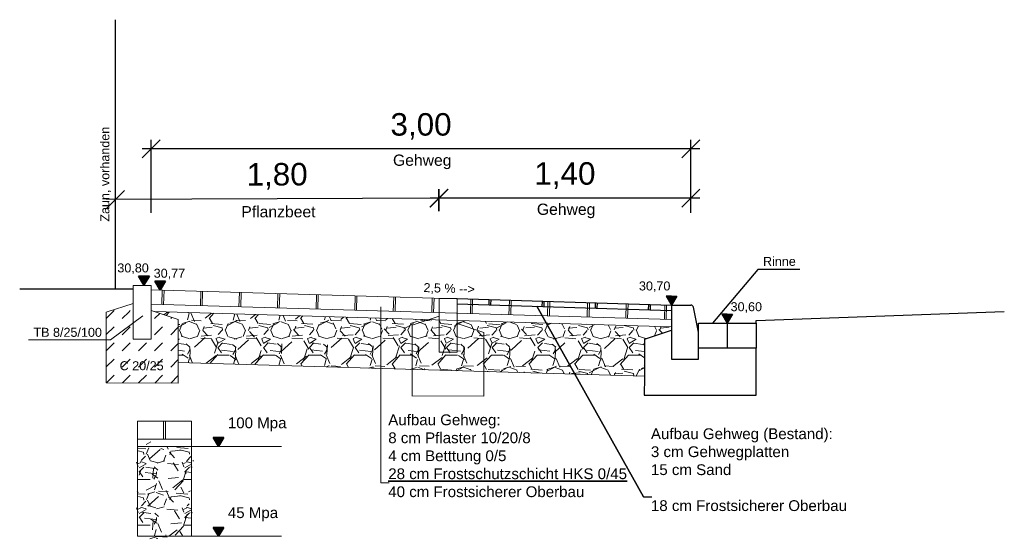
# Model space of a CAD drawing. Header units: metres. Extents: x 339653 to 341672, y 5744753 to 5747397.
# Tile 253 of 256: x 341190.74 to 341196.21, y 5746696.47 to 5746699.34. Entities that reach past the tile are written whole.
import ezdxf

# ---------------------------------------------------------------- set-up
doc = ezdxf.new("R2010")
doc.units = ezdxf.units.M
doc.header["$LTSCALE"] = 0.03
doc.header["$PDMODE"] = 3
doc.header["$PDSIZE"] = 0.5
doc.layers.add('B-Straße', color=83, linetype='Continuous')
for name, color, linetype, lineweight in [('P-Bemaßung', 4, 'Continuous', 25), ('P-Beschriftung', 3, 'Continuous', 35), ('P-Querschnitt', 6, 'Continuous', 18)]:
    doc.layers.add(name, color=color, linetype=linetype, lineweight=lineweight)
doc.styles.add('DYN_DIM', font='arial.ttf')
doc.styles.add('Text-Standard 66', font='arial.ttf')
doc.dimstyles.new('M50_Bemaßung 66', dxfattribs={"dimscale": 0.2, "dimtxt": 0.625, "dimasz": 0.5, "dimexe": 0.25, "dimexo": 0.25, "dimgap": 0.25, "dimtad": 1, "dimzin": 0, "dimtxsty": 'DYN_DIM', "dimblk": 'OBLIQUE', "dimcen": -1, "dimdle": 0.25, "dimclrt": 256, "dimaunit": 2, "dimazin": 0, "dimtfac": 0.75, "dimtmove": 1, "dimatfit": 2, "dimfxl": 1, "dimtvp": 1.5, "dimtolj": 1, "dimtzin": 0, "dimarcsym": 0})
pattern_1 = [(45, (6.949257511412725, 0.4536806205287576), (0, 0.08980256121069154), [0.0635, -0.0635])]
pattern_2 = [(228.0127875, (7.632137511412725, 0.697680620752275), (-2.032000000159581, -2.285999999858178), [0.034172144, -3.3830483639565]), (184.969741, (7.609277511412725, 0.6722806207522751), (3.04799999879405, 0.2540000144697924), [0.05864047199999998, -5.805404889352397]), (132.5104471, (7.550857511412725, 0.6672006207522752), (2.540000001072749, -2.793999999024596), [0.04134815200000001, -4.093472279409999]), (267.273689, (7.451797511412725, 0.6037006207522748), (0.2540000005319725, 5.079999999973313), [0.05340045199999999, -5.286643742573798]), (292.83365418, (7.449257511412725, 0.5503606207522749), (-1.270000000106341, 3.047999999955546), [0.05236336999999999, -5.183980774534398]), (357.2736889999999, (7.469577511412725, 0.5021006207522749), (-5.079999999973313, 0.2540000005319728), [0.05340045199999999, -5.286643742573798]), (37.69424047, (7.522917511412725, 0.4995606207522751), (-3.30199999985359, -2.540000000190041), [0.07061936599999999, -6.991311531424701]), (72.25532837, (7.578797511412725, 0.5427406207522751), (1.778000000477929, 5.587999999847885), [0.066671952, -6.6005256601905]), (121.42956562, (7.599117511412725, 0.606240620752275), (-2.032000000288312, 3.301999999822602), [0.0535813, -5.304554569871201]), (175.2363583, (7.571177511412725, 0.6519606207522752), (2.793999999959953, -0.2540000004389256), [0.06117132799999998, -2.997393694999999]), (222.3974378, (7.510217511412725, 0.6570406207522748), (-3.047999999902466, -2.794000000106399), [0.07910779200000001, -7.8316772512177]), (138.81407483, (7.703257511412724, 0.601160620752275), (-1.777999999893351, 1.524000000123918), [0.027000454, -2.6730565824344]), (171.4692344, (7.682937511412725, 0.6189406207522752), (3.302000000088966, -0.5079999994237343), [0.051368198, -5.085463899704]), (225, (7.632137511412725, 0.6265606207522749), (-3.552713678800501e-17, -0.2540000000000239), [0.035920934, -0.3232893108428]), (203.19859051, (7.614357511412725, 0.6570406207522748), (1.270000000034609, 0.5079999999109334), [0.01934413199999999, -1.915062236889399]), (291.80140949, (7.596577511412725, 0.649420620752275), (-0.2540000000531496, 0.7619999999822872), [0.027356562, -1.340475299]), (30.96375653, (7.606737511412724, 0.6240206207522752), (0.7620000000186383, 0.5079999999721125), [0.04443196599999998, -1.436629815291]), (161.56505118, (7.644837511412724, 0.6468806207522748), (0.5080000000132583, -0.2539999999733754), [0.032128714, -0.7710898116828]), (16.389540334, (7.449257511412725, 0.649420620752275), (2.540000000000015, 0.7620000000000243), [0.04500880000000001, -4.455882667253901]), (70.34617594, (7.492437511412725, 0.6621206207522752), (-1.016000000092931, -2.793999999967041), [0.037759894, -3.73822156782]), (293.19859051, (7.644837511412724, 0.697680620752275), (-0.5079999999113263, 1.270000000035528), [0.03868800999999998, -1.895718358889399]), (343.6104596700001, (7.660077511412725, 0.6621206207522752), (-2.540000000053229, 0.761999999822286), [0.04500879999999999, -4.455882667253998]), (339.44395478, (7.449257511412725, 0.491940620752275), (-1.269999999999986, 0.508000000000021), [0.04340351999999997, -2.126773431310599]), (294.7751406, (7.489897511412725, 0.476700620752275), (-1.270000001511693, 2.793999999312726), [0.036367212, -3.600359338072]), (66.80140949, (7.647377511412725, 0.443680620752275), (0.5079999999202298, 1.27000000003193), [0.03868801, -1.8957183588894]), (17.35402464, (7.662617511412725, 0.4792406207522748), (-3.301999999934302, -1.016000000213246), [0.04257827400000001, -4.21523759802]), (69.44395478, (7.522917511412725, 0.443680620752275), (-0.508000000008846, -1.269999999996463), [0.02170176, -2.148475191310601]), (101.309932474, (7.632137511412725, 0.443680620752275), (-0.25400000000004, 1.016000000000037), [0.01295146, -1.2821994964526]), (165.963756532, (7.629597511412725, 0.4563806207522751), (0.7619999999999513, -0.2539999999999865), [0.05236337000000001, -0.9949054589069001]), (186.00900596, (7.578797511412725, 0.4690806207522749), (2.539999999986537, 0.2540000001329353), [0.04852669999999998, -4.804136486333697]), (303.69006753, (7.606737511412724, 0.601160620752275), (-0.2540000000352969, 0.5079999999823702), [0.036632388, -0.879177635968]), (353.15722659, (7.627057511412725, 0.5706806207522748), (4.318000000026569, -0.5079999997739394), [0.063955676, -6.331600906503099]), (60.9453959, (7.690557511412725, 0.563060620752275), (-1.016000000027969, -1.777999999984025), [0.026150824, -2.588939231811]), (90, (7.703257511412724, 0.5859206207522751), (-0.254, 0.254), [0.01524, -0.23876]), (120.25643716, (7.573717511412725, 0.476700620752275), (1.015999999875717, -1.77800000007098), [0.035286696, -3.49339407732]), (48.01278749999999, (7.555937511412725, 0.5071806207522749), (2.032000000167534, 2.285999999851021), [0.068344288, -3.3488762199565]), (0, (7.601657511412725, 0.5579806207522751), (0.254, 0.254), [0.06604, -0.18796]), (325.3048465, (7.667697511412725, 0.5579806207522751), (2.540000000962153, -1.777999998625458), [0.040160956, -3.975931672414]), (254.0546040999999, (7.700717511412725, 0.535120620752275), (-0.2539999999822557, -1.016000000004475), [0.03698290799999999, -1.8121650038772]), (207.64597536, (7.690557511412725, 0.4995606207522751), (-4.826000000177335, -2.539999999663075), [0.06021450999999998, -5.961246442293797]), (175.42607874, (7.637217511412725, 0.4716206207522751), (-3.301999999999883, 0.2539999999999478), [0.063702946, -6.306584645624])]

# ---------------------------------------------------------------- blocks, each defined once
blk = doc.blocks.new('A$C96562d28')
at = {"layer": 'P-Querschnitt'}
for p, q in [((-0.1000000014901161, 0.1400462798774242), (0, 0.1400462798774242)), ((-0.1000000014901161, 0.1400462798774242), (-0.1000000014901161, -0.1599537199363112)), ((0, -0.1599537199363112), (0, 0.1400462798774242)), ((-0.25, -0.009953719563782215), (-0.1000000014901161, 0.04004628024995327)), ((0.1499999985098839, -0.04999999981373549), (0, 0)), ((-0.25, -0.4019477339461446), (-0.25, -0.009953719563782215)), ((0.1499999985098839, -0.4039893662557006), (0.1499999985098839, -0.04999999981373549)), ((-0.1000000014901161, -0.1599537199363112), (0, -0.1599537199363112)), ((0.1499999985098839, -0.4039893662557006), (-0.2503691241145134, -0.4019458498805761))]:
    blk.add_line(p, q, dxfattribs=at)
at = {"layer": 'P-Querschnitt', "insert": (-0.1756880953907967, -0.2820734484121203), "char_height": 0.05, "width": 0.378329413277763, "attachment_point": 1, "style": 'Text-Standard 66'}
blk.add_mtext('C 20/25', dxfattribs=at)
blk = doc.blocks.new('A$C5C9C8564')
at = {"layer": 'P-Beschriftung'}
h = blk.add_hatch(color=256, dxfattribs=at)
h.paths.add_polyline_path([(0, 0.04999999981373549), (0, 0), (0.0300000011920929, 0.04999999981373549)])
h.paths.add_polyline_path([(0, 0), (0, 0.04999999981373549), (-0.0300000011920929, 0.04999999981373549)])
for p, q in [((0, 0.04999999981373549), (-0.0300000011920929, 0.04999999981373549)), ((-0.0300000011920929, 0.04999999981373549), (0, 0)), ((0, 0), (0, 0.04999999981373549)), ((0, 0), (0, 0.04999999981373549)), ((0, 0.04999999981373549), (0.0300000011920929, 0.04999999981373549)), ((0.0300000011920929, 0.04999999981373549), (0, 0)), ((0, 0), (0, 0))]:
    blk.add_line(p, q, dxfattribs=at)
blk = doc.blocks.new('_Oblique')
at = {"color": 0, "lineweight": -2}
blk.add_line((-0.5, -0.5), (0.5, 0.5), dxfattribs=at)
blk = doc.blocks.new('*D39')
at = {"layer": 'Defpoints', "color": 0, "transparency": 16777216}
for p in [(341191.466926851, 5746698.621154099), (341191.466926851, 5746698.214916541), (341194.466926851, 5746698.214916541)]:
    blk.add_point(p, dxfattribs=at)
at = {"layer": 'P-Bemaßung', "color": 0, "lineweight": -2, "transparency": 16777216}
for p, q in [((341191.466926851, 5746698.264916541), (341191.466926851, 5746698.671154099)), ((341194.466926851, 5746698.264916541), (341194.466926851, 5746698.671154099)), ((341194.5169268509, 5746698.621154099), (341191.416926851, 5746698.621154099))]:
    blk.add_line(p, q, dxfattribs=at)
at = {"layer": 'P-Bemaßung', "color": 0, "lineweight": -2, "transparency": 16777216, "xscale": 0.1, "yscale": 0.1, "zscale": 0.1, "rotation": 180}
blk.add_blockref('_Oblique', (341191.466926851, 5746698.621154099), dxfattribs=at)
at = {"layer": 'P-Bemaßung', "color": 0, "lineweight": -2, "transparency": 16777216, "xscale": 0.1, "yscale": 0.1, "zscale": 0.1}
blk.add_blockref('_Oblique', (341194.466926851, 5746698.621154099), dxfattribs=at)
at = {"layer": 'P-Bemaßung', "transparency": 16777216, "insert": (341192.966926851, 5746698.746273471), "char_height": 0.125, "attachment_point": 5, "style": 'DYN_DIM'}
blk.add_mtext('\\A1;3,00', dxfattribs=at)
blk = doc.blocks.new('A$C6f42720e')
at = {"layer": 'P-Querschnitt', "color": 83}
for p, q in [((-0.1000000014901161, 0), (0, 0)), ((-0.1000000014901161, 0), (-0.1000000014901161, -0.2999999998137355)), ((0, -0.2999999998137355), (0, 0)), ((-0.25, -0.1499999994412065), (-0.1000000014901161, -0.09999999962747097)), ((-0.25, -0.5419940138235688), (-0.25, -0.1499999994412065)), ((0.1499999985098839, -0.1900462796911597), (0, -0.1400462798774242)), ((0.1499999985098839, -0.5440356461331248), (0.1499999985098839, -0.1900462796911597)), ((-0.1000000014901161, -0.2999999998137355), (0, -0.2999999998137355)), ((0.1499999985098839, -0.5440356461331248), (-0.2503691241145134, -0.5419921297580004))]:
    blk.add_line(p, q, dxfattribs=at)
blk = doc.blocks.new('*D42')
at = {"layer": 'B-Straße', "color": 0, "lineweight": -2, "transparency": 16777216}
for p, q in [((341193.0669268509, 5746698.274714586), (341193.0669268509, 5746698.398127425)), ((341194.466926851, 5746698.274714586), (341194.466926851, 5746698.398127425)), ((341194.5169268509, 5746698.348127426), (341193.0169268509, 5746698.348127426))]:
    blk.add_line(p, q, dxfattribs=at)
at = {"layer": 'Defpoints', "color": 0, "transparency": 16777216}
for p in [(341193.0669268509, 5746698.348127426), (341193.0669268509, 5746698.224714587), (341194.466926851, 5746698.224714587)]:
    blk.add_point(p, dxfattribs=at)
at = {"layer": 'B-Straße', "color": 0, "lineweight": -2, "transparency": 16777216, "xscale": 0.1, "yscale": 0.1, "zscale": 0.1, "rotation": 180}
blk.add_blockref('_Oblique', (341193.0669268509, 5746698.348127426), dxfattribs=at)
at = {"layer": 'B-Straße', "color": 0, "lineweight": -2, "transparency": 16777216, "xscale": 0.1, "yscale": 0.1, "zscale": 0.1}
blk.add_blockref('_Oblique', (341194.466926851, 5746698.348127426), dxfattribs=at)
at = {"layer": 'B-Straße', "transparency": 16777216, "insert": (341193.7669268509, 5746698.473246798), "char_height": 0.125, "attachment_point": 5, "style": 'DYN_DIM'}
blk.add_mtext('\\A1;1,40', dxfattribs=at)
blk = doc.blocks.new('*D43')
at = {"layer": 'B-Straße', "color": 0, "lineweight": -2, "transparency": 16777216}
for p, q in [((341191.2689071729, 5746698.266496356), (341191.2683455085, 5746698.389371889)), ((341193.0666983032, 5746698.274714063), (341193.0661366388, 5746698.397589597)), ((341193.1163646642, 5746698.347818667), (341191.2185745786, 5746698.339143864))]:
    blk.add_line(p, q, dxfattribs=at)
at = {"layer": 'Defpoints', "color": 0, "transparency": 16777216}
for p in [(341191.2685740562, 5746698.339372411), (341191.2691357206, 5746698.216496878), (341193.0669268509, 5746698.224714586)]:
    blk.add_point(p, dxfattribs=at)
at = {"layer": 'B-Straße', "color": 0, "lineweight": -2, "transparency": 16777216, "xscale": 0.1, "yscale": 0.1, "zscale": 0.1}
for p, rotation in [((341191.2685740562, 5746698.339372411), 180.2618973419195), ((341193.0663651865, 5746698.34759012), 0.2618973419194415)]:
    blk.add_blockref('_Oblique', p, dxfattribs=dict(at, rotation=rotation))
at = {"layer": 'B-Straße', "transparency": 16777216, "insert": (341192.1668977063, 5746698.468599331), "char_height": 0.125, "attachment_point": 5, "rotation": 0.26189734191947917, "style": 'DYN_DIM'}
blk.add_mtext('\\A1;1,80', dxfattribs=at)

msp = doc.modelspace()

# ---------------------------------------------------------------- hatches: boundary and pattern name
at = {"layer": 'B-Straße'}
h = msp.add_hatch(color=256, dxfattribs=at)
h.paths.add_polyline_path([(341194.3592211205, 5746697.802201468), (341194.3592211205, 5746697.752201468), (341194.3292211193, 5746697.802201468)])
h.paths.add_polyline_path([(341194.3592211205, 5746697.752201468), (341194.3592211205, 5746697.802201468), (341194.3892211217, 5746697.802201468)])
h = msp.add_hatch(color=256, dxfattribs=at)
h.paths.add_polyline_path([(341194.6692211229, 5746697.702201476), (341194.6692211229, 5746697.652201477), (341194.6392211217, 5746697.702201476)])
h.paths.add_polyline_path([(341194.6692211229, 5746697.652201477), (341194.6692211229, 5746697.702201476), (341194.6992211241, 5746697.702201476)])
at = {"layer": 'P-Querschnitt'}
h = msp.add_hatch(dxfattribs=at)
h.set_pattern_fill('DASH', color=256, scale=0.02, angle=45)
h.set_pattern_definition(pattern_1)
h.paths.add_polyline_path([(341191.3669268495, 5746697.762201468), (341191.3158597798, 5746697.745179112), (341191.3669268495, 5746697.692831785)])
h = msp.add_hatch(dxfattribs=at)
h.set_pattern_fill('DASH', color=256, scale=0.02, angle=45)
h.set_pattern_definition(pattern_1)
h.paths.add_polyline_path([(341191.3669268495, 5746697.562201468), (341191.3669268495, 5746697.692831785), (341191.3158597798, 5746697.745179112), (341191.216926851, 5746697.712201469), (341191.216926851, 5746697.320207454), (341191.6169268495, 5746697.318165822), (341191.6169268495, 5746697.672155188), (341191.466926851, 5746697.722155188), (341191.466926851, 5746697.562201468)])
h = msp.add_hatch(dxfattribs=at)
h.set_pattern_fill('GRAVEL', color=256, scale=0.01, style=0)
h.set_pattern_definition(pattern_2)
h.paths.add_polyline_path([(341192.7430042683, 5746697.679441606), (341191.486347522, 5746697.716212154), (341191.6169268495, 5746697.672155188), (341191.6169268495, 5746697.432271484), (341192.7430042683, 5746697.399321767)])
h = msp.add_hatch(dxfattribs=at)
h.set_pattern_fill('GRAVEL', color=256, scale=0.01, style=0)
h.set_pattern_definition(pattern_2)
h.paths.add_polyline_path([(341194.209221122, 5746697.356419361), (341194.209221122, 5746697.562201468), (341194.3592211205, 5746697.612201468), (341194.3592211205, 5746697.632150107), (341192.7430042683, 5746697.679441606), (341192.7430042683, 5746697.399321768)])
h = msp.add_hatch(dxfattribs=at)
h.set_pattern_fill('GRAVEL', color=256, scale=0.01, style=0)
h.set_pattern_definition([(228.0127875, (-31999879.78394368, 2045.213712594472), (-2.032000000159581, -2.285999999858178), [0.034172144, -3.3830483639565]), (184.969741, (-31999879.80680368, 2045.188312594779), (3.04799999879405, 0.2540000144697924), [0.05864047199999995, -5.805404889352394]), (132.5104471, (-31999879.86522368, 2045.183232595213), (2.540000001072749, -2.793999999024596), [0.04134815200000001, -4.093472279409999]), (267.273689, (-31999879.96428368, 2045.119732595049), (0.2540000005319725, 5.079999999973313), [0.05340045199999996, -5.286643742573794]), (292.83365418, (-31999879.96682368, 2045.066392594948), (-1.270000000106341, 3.047999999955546), [0.05236336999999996, -5.183980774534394]), (357.2736889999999, (-31999879.94650368, 2045.018132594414), (-5.079999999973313, 0.2540000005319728), [0.05340045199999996, -5.286643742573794]), (37.69424047, (-31999879.89316368, 2045.015592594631), (-3.30199999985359, -2.540000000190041), [0.07061936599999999, -6.991311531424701]), (72.25532837, (-31999879.83728368, 2045.058772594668), (1.778000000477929, 5.587999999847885), [0.066671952, -6.6005256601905]), (121.42956562, (-31999879.81696368, 2045.122272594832), (-2.032000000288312, 3.301999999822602), [0.0535813, -5.304554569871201]), (175.2363583, (-31999879.84490368, 2045.167992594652), (2.793999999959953, -0.2540000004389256), [0.06117132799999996, -2.997393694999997]), (222.3974378, (-31999879.90586368, 2045.173072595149), (-3.047999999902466, -2.794000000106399), [0.07910779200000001, -7.8316772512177]), (138.81407483, (-31999879.71282368, 2045.117192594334), (-1.777999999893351, 1.524000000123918), [0.027000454, -2.6730565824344]), (171.4692344, (-31999879.73314368, 2045.134972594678), (3.302000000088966, -0.5079999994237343), [0.051368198, -5.085463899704]), (225, (-31999879.78394368, 2045.142592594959), (-3.552713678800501e-17, -0.2540000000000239), [0.035920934, -0.3232893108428]), (203.19859051, (-31999879.80172368, 2045.173072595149), (1.270000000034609, 0.5079999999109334), [0.01934413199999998, -1.915062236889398]), (291.80140949, (-31999879.81950368, 2045.165452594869), (-0.2540000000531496, 0.7619999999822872), [0.027356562, -1.340475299]), (30.96375653, (-31999879.80934368, 2045.140052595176), (0.7620000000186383, 0.5079999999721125), [0.04443196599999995, -1.436629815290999]), (161.56505118, (-31999879.77124368, 2045.162912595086), (0.5080000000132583, -0.2539999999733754), [0.032128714, -0.7710898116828]), (16.389540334, (-31999879.96682368, 2045.165452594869), (2.540000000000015, 0.7620000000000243), [0.04500880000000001, -4.455882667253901]), (70.34617594, (-31999879.92364368, 2045.178152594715), (-1.016000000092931, -2.793999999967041), [0.037759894, -3.73822156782]), (293.19859051, (-31999879.77124368, 2045.213712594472), (-0.5079999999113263, 1.270000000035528), [0.03868800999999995, -1.895718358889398]), (343.6104596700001, (-31999879.75600368, 2045.178152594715), (-2.540000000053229, 0.761999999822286), [0.04500879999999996, -4.455882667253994]), (339.44395478, (-31999879.96682368, 2045.007972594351), (-1.269999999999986, 0.508000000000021), [0.04340351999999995, -2.126773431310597]), (294.7751406, (-31999879.92618368, 2044.992732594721), (-1.270000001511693, 2.793999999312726), [0.036367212, -3.600359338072]), (66.80140949, (-31999879.76870368, 2044.959712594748), (0.5079999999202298, 1.27000000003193), [0.03868801, -1.8957183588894]), (17.35402464, (-31999879.75346368, 2044.995272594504), (-3.301999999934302, -1.016000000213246), [0.04257827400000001, -4.21523759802]), (69.44395478, (-31999879.89316368, 2044.959712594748), (-0.508000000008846, -1.269999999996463), [0.02170176, -2.148475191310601]), (101.309932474, (-31999879.78394368, 2044.959712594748), (-0.25400000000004, 1.016000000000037), [0.01295146, -1.2821994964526]), (165.963756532, (-31999879.78648368, 2044.972412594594), (0.7619999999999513, -0.2539999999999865), [0.05236337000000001, -0.9949054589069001]), (186.00900596, (-31999879.83728368, 2044.985112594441), (2.539999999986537, 0.2540000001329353), [0.04852669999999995, -4.804136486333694]), (303.69006753, (-31999879.80934368, 2045.117192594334), (-0.2540000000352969, 0.5079999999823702), [0.036632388, -0.879177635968]), (353.15722659, (-31999879.78902368, 2045.086712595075), (4.318000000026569, -0.5079999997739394), [0.063955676, -6.331600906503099]), (60.9453959, (-31999879.72552368, 2045.079092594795), (-1.016000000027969, -1.777999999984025), [0.026150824, -2.588939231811]), (90, (-31999879.71282368, 2045.101952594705), (-0.254, 0.254), [0.01524, -0.23876]), (120.25643716, (-31999879.84236368, 2044.992732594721), (1.015999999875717, -1.77800000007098), [0.035286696, -3.49339407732]), (48.01278749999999, (-31999879.86014368, 2045.023212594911), (2.032000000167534, 2.285999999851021), [0.068344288, -3.3488762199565]), (0, (-31999879.81442368, 2045.074012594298), (0.254, 0.254), [0.06604, -0.18796]), (325.3048465, (-31999879.74838368, 2045.074012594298), (2.540000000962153, -1.777999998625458), [0.040160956, -3.975931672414]), (254.0546040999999, (-31999879.71536368, 2045.051152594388), (-0.2539999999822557, -1.016000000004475), [0.03698290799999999, -1.8121650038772]), (207.64597536, (-31999879.72552368, 2045.015592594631), (-4.826000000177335, -2.539999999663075), [0.06021450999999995, -5.961246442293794]), (175.42607874, (-31999879.77886368, 2044.987652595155), (-3.301999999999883, 0.2539999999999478), [0.063702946, -6.306584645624])])
h.paths.add_polyline_path([(341191.6908050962, 5746696.965946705), (341191.3908050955, 5746696.965946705), (341191.3908050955, 5746696.465946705), (341191.6908050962, 5746696.465946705)])

# ---------------------------------------------------------------- linework, layer by layer
at = {"layer": 'B-Straße'}
for p, q in [((341191.2691357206, 5746697.840406), (341191.2691357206, 5746699.340406)), ((341194.8402286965, 5746697.949727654), (341194.5880847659, 5746697.652201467)), ((341195.0726942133, 5746697.949727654), (341194.8402286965, 5746697.949727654)), ((341191.3669268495, 5746697.840406), (341190.7356827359, 5746697.840406)), ((341193.1669664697, 5746697.790013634), (341194.3592211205, 5746697.752201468)), ((341193.1669664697, 5746697.75999855), (341194.3582701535, 5746697.722216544)), ((341193.345091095, 5746697.754349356), (341193.346042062, 5746697.784334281)), ((341193.3550860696, 5746697.754032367), (341193.3560370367, 5746697.784017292)), ((341193.6408754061, 5746697.744968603), (341193.6418263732, 5746697.774953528)), ((341193.6508703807, 5746697.744651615), (341193.6518213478, 5746697.77463654)), ((341193.9366597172, 5746697.735587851), (341193.9376106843, 5746697.765572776)), ((341193.9466546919, 5746697.735270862), (341193.947605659, 5746697.765255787)), ((341194.2324440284, 5746697.726207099), (341194.2333949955, 5746697.756192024)), ((341194.2424390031, 5746697.72589011), (341194.2433899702, 5746697.755875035)), ((341194.3592211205, 5746697.802201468), (341194.3292211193, 5746697.802201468)), ((341194.3292211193, 5746697.802201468), (341194.3592211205, 5746697.752201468)), ((341194.3592211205, 5746697.752201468), (341194.3592211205, 5746697.802201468)), ((341194.3592211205, 5746697.802201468), (341194.3892211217, 5746697.802201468)), ((341194.3892211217, 5746697.802201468), (341194.3592211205, 5746697.752201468)), ((341194.3592211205, 5746697.752201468), (341194.3592211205, 5746697.802201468)), ((341194.3592211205, 5746697.752201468), (341194.4669240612, 5746697.752201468)), ((341194.3592211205, 5746697.752201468), (341194.3592211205, 5746697.452201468)), ((341194.3592211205, 5746697.752201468), (341194.3592211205, 5746697.752201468)), ((341194.509221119, 5746697.602201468), (341194.4816327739, 5746697.74014321)), ((341194.6692211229, 5746697.702201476), (341194.6392211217, 5746697.702201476)), ((341194.6392211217, 5746697.702201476), (341194.6692211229, 5746697.652201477)), ((341194.6692211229, 5746697.652201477), (341194.6692211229, 5746697.702201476)), ((341194.6692211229, 5746697.702201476), (341194.6992211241, 5746697.702201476)), ((341194.6992211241, 5746697.702201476), (341194.6692211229, 5746697.652201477)), ((341194.6692211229, 5746697.652201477), (341194.6692211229, 5746697.702201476)), ((341194.8292211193, 5746697.667201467), (341196.2096292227, 5746697.716347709)), ((341194.509221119, 5746697.652201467), (341194.8292211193, 5746697.652201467)), ((341194.509221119, 5746697.512201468), (341194.509221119, 5746697.652201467)), ((341194.6692211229, 5746697.652201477), (341194.6692211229, 5746697.652201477)), ((341194.6692211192, 5746697.652201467), (341194.6692211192, 5746697.512201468)), ((341194.8292211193, 5746697.657201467), (341194.8292211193, 5746697.667201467)), ((341194.8292211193, 5746697.652201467), (341194.8292211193, 5746697.657201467)), ((341194.8292211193, 5746697.652201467), (341194.8292211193, 5746697.512201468)), ((341194.209221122, 5746697.562201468), (341194.3592211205, 5746697.612201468)), ((341194.509221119, 5746697.452201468), (341194.509221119, 5746697.602201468)), ((341194.209221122, 5746697.562201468), (341194.209221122, 5746697.352201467)), ((341194.8292211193, 5746697.512201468), (341194.509221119, 5746697.512201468)), ((341194.8292211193, 5746697.252201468), (341194.8292211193, 5746697.512201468)), ((341194.3592211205, 5746697.452201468), (341194.509221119, 5746697.452201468)), ((341194.209221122, 5746697.352201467), (341194.206649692, 5746697.252201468)), ((341194.206649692, 5746697.252201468), (341194.8292211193, 5746697.252201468))]:
    msp.add_line(p, q, dxfattribs=at)
msp.add_lwpolyline([(341194.2033008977, 5746696.686337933), (341193.6103267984, 5746697.745937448), (341194.2033008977, 5746696.686337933), (341194.2499620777, 5746696.68550148)], dxfattribs=at)
msp.add_arc((341194.4669240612, 5746697.737201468), 0.015, 11.30992830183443, 90, dxfattribs=at)
at = {"layer": 'P-Querschnitt'}
for p, q in [((341191.466926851, 5746697.836831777), (341194.3592211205, 5746697.752201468)), ((341191.466926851, 5746697.762201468), (341191.466926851, 5746697.832201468)), ((341191.527970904, 5746697.835045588), (341191.5256310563, 5746697.755079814)), ((341191.5379666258, 5746697.834753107), (341191.5356267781, 5746697.754787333)), ((341191.7424510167, 5746697.828769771), (341191.740111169, 5746697.748803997)), ((341191.7524467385, 5746697.82847729), (341191.7501068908, 5746697.748511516)), ((341191.9569311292, 5746697.822493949), (341191.9545912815, 5746697.742528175)), ((341191.966926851, 5746697.822201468), (341191.9645870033, 5746697.742235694)), ((341192.1714112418, 5746697.816218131), (341192.1690713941, 5746697.736252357)), ((341192.1814069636, 5746697.81592565), (341192.1790671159, 5746697.735959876)), ((341192.3858913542, 5746697.809942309), (341192.3835515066, 5746697.729976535)), ((341192.395887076, 5746697.809649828), (341192.3935472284, 5746697.729684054)), ((341191.466926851, 5746697.756797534), (341194.3592211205, 5746697.672167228)), ((341192.6003714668, 5746697.803666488), (341192.5980316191, 5746697.723700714)), ((341192.6103671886, 5746697.803374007), (341192.6080273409, 5746697.723408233)), ((341192.8148515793, 5746697.797390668), (341192.8125117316, 5746697.717424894)), ((341192.8248473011, 5746697.797098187), (341192.8225074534, 5746697.717132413)), ((341193.0293316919, 5746697.791114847), (341193.0269918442, 5746697.711149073)), ((341193.0393274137, 5746697.790822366), (341193.036987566, 5746697.710856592)), ((341193.2438118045, 5746697.784839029), (341193.2414719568, 5746697.704873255)), ((341193.2538075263, 5746697.784546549), (341193.2514676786, 5746697.704580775)), ((341193.458291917, 5746697.778563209), (341193.4559520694, 5746697.698597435)), ((341193.4682876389, 5746697.778270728), (341193.4659477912, 5746697.698304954)), ((341193.6727720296, 5746697.772287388), (341193.6704321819, 5746697.692321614)), ((341193.6827677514, 5746697.771994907), (341193.6804279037, 5746697.692029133)), ((341193.8932666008, 5746697.765835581), (341193.8909267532, 5746697.685869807)), ((341193.9032623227, 5746697.7655431), (341193.900922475, 5746697.685577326)), ((341194.1077467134, 5746697.759559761), (341194.1054068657, 5746697.679593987)), ((341194.1177424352, 5746697.75926728), (341194.1154025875, 5746697.679301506)), ((341194.3222268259, 5746697.75328394), (341194.3198869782, 5746697.673318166)), ((341194.3322225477, 5746697.752991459), (341194.3298827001, 5746697.673025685)), ((341191.486347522, 5746697.716212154), (341194.3592211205, 5746697.632150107)), ((341191.2396034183, 5746697.559066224), (341191.4203542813, 5746697.693407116)), ((341190.7846683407, 5746697.559066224), (341191.2396034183, 5746697.559066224)), ((341191.6169268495, 5746697.432271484), (341194.209221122, 5746697.356419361)), ((341191.3908050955, 5746697.105946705), (341191.6908050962, 5746697.105946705)), ((341191.5358050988, 5746697.105946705), (341191.5358050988, 5746697.005946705)), ((341191.5458050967, 5746697.105946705), (341191.5458050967, 5746697.005946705)), ((341191.3908050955, 5746697.005946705), (341191.3908050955, 5746696.965946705)), ((341191.6908050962, 5746696.965946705), (341191.6908050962, 5746697.005946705)), ((341191.3908050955, 5746696.965946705), (341191.6908050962, 5746696.965946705)), ((341191.6908050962, 5746696.965946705), (341192.1908050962, 5746696.965946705)), ((341191.6908050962, 5746696.465946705), (341192.1908050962, 5746696.465946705))]:
    msp.add_line(p, q, dxfattribs=at)
for points in [[(341192.7430042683, 5746696.763722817), (341192.7430042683, 5746697.742884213), (341192.7430042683, 5746696.763722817), (341192.7896654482, 5746696.762886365)], [(341191.3908050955, 5746697.105946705), (341191.3908050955, 5746697.005946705), (341191.6908050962, 5746697.005946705), (341191.6908050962, 5746697.105946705)], [(341191.3908050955, 5746697.105946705), (341191.3908050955, 5746696.465946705), (341191.6908050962, 5746696.465946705), (341191.6908050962, 5746697.105946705)], [(341191.3908050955, 5746696.715946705), (341191.3908050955, 5746696.465946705), (341191.6908050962, 5746696.465946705), (341191.6908050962, 5746696.715946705)]]:
    msp.add_lwpolyline(points, dxfattribs=at)

# ---------------------------------------------------------------- block references
at = {"layer": 'P-Beschriftung'}
for p in [(341191.4266112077, 5746697.864214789), (341191.5166090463, 5746697.835378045), (341191.8406353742, 5746696.965946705), (341191.8406353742, 5746696.465946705)]:
    msp.add_blockref('A$C5C9C8564', p, dxfattribs=at)
at = {"layer": 'P-Querschnitt'}
for name, p in [('A$C96562d28', (341191.466926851, 5746697.722155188)), ('A$C6f42720e', (341193.1669664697, 5746697.790013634))]:
    msp.add_blockref(name, p, dxfattribs=at)

# ---------------------------------------------------------------- texts
at = {"layer": 'B-Straße', "insert": (341191.1842465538, 5746698.216496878), "char_height": 0.05, "width": 1.249247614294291, "attachment_point": 1, "rotation": 90, "style": 'Text-Standard 66'}
msp.add_mtext('Zaun, vorhanden', dxfattribs=at)
at = {"layer": 'B-Straße', "char_height": 0.0625, "attachment_point": 5, "style": 'DYN_DIM'}
for s, insert in [('\\A1;Pflanzbeet', (341192.1741667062, 5746698.271588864)), ('\\A1;Gehweg', (341193.7736239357, 5746698.276235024))]:
    msp.add_mtext(s, dxfattribs=dict(at, insert=insert))
at = {"layer": 'B-Straße', "attachment_point": 1, "style": 'Text-Standard 66'}
for s, insert, char_height, width in [('Rinne', (341194.8679268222, 5746698.020707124), 0.05, 0.4408632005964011), ('30,70', (341194.1784613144, 5746697.883933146), 0.05, 0.4158496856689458), ('30,60', (341194.6878829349, 5746697.76842841), 0.05, 0.4158496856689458), ('\\A1;Aufbau Gehweg (Bestand):\\P3 cm Gehwegplatten\\P15 cm Sand\\P\\P18 cm Frostsicherer Oberbau', (341194.2449761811, 5746697.066756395), 0.06, 3.39820135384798)]:
    msp.add_mtext(s, dxfattribs=dict(at, insert=insert, char_height=char_height, width=width))
at = {"layer": 'P-Bemaßung', "insert": (341192.9736239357, 5746698.549261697), "char_height": 0.0625, "attachment_point": 5, "style": 'DYN_DIM'}
msp.add_mtext('\\A1;Gehweg', dxfattribs=at)
at = {"layer": 'P-Beschriftung', "style": 'Text-Standard 66'}
for s, insert, char_height, width, attachment_point in [('30,80', (341191.4534313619, 5746697.984303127), 0.05, 0.4158496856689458, 3), ('30,77', (341191.6554483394, 5746697.954694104), 0.05, 0.4158496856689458, 3), ('TB 8/25/100', (341190.8121938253, 5746697.625938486), 0.05, 0.4158496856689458, 1), ('\\A1;Aufbau Gehweg:\\P8 cm Pflaster 10/20/8\\P4 cm Betttung 0/5\\P{\\L28 cm Frostschutzschicht HKS 0/45}\\P40 cm Frostsicherer Oberbau', (341192.7846795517, 5746697.144141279), 0.06, 3.39820135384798, 1), ('100 Mpa', (341191.8929620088, 5746697.127425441), 0.06, 3.39820135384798, 1), ('45 Mpa', (341191.8929620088, 5746696.627425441), 0.06, 3.39820135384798, 1)]:
    msp.add_mtext(s, dxfattribs=dict(at, insert=insert, char_height=char_height, width=width, attachment_point=attachment_point))
at = {"layer": 'P-Beschriftung', "insert": (341193.2666148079, 5746697.866290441), "char_height": 0.05, "width": 0.4158496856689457, "attachment_point": 3, "rotation": 358.2235240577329, "style": 'Text-Standard 66'}
msp.add_mtext('2,5 % -->', dxfattribs=at)

# ---------------------------------------------------------------- dimensions: what is measured, and where the dimension line sits
at = {"layer": 'B-Straße'}
for p1, p2, distance, picture, middle in [((341193.0669268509, 5746698.224714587), (341191.2691357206, 5746698.216496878), -0.12287681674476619, '*D43', (341192.1668977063, 5746698.468599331)), ((341194.466926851, 5746698.224714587), (341193.0669268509, 5746698.224714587), -0.12341283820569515, '*D42', (341193.7669268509, 5746698.473246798))]:
    dim = msp.add_aligned_dim(p1=p1, p2=p2, distance=distance, dimstyle='M50_Bemaßung 66', dxfattribs=at)
    dim.commit()
    dim.dimension.update_dxf_attribs({"geometry": picture, "text_midpoint": middle})
at = {"layer": 'P-Bemaßung'}
dim = msp.add_linear_dim(base=(341191.466926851, 5746698.621154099), p1=(341194.466926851, 5746698.214916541), p2=(341191.466926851, 5746698.214916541), dimstyle='M50_Bemaßung 66', dxfattribs=at)
dim.commit()
dim.dimension.update_dxf_attribs({"geometry": '*D39', "text_midpoint": (341192.966926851, 5746698.746273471)})

doc.saveas('drawing.dxf')
